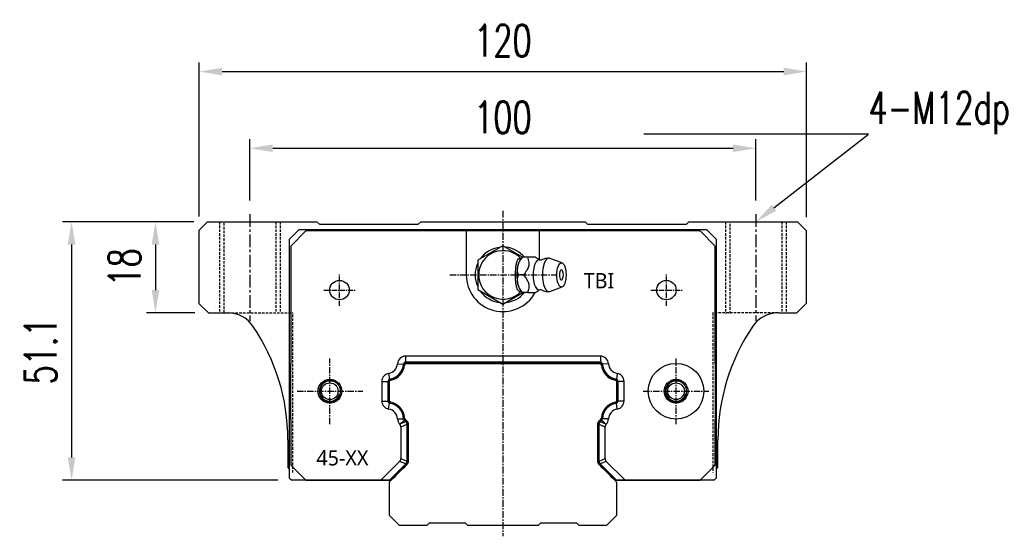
# Model space of a CAD drawing. Header units: millimetres. Extents: x 73 to 576, y 186 to 354.
# Tile 1 of 2: x 73 to 267, y 186 to 288. Entities that reach past the tile are written whole.
import ezdxf
from ezdxf import colors
from ezdxf.entities.mleader import LeaderData, LeaderLine
from ezdxf.math import Vec2, Vec3

# ---------------------------------------------------------------- set-up
doc = ezdxf.new("R2010")
doc.units = ezdxf.units.MM
doc.linetypes.add('CENTER', pattern=[2, 1.25, -0.25, 0.25, -0.25])
doc.linetypes.add('DASHED', pattern=[0.75, 0.5, -0.25])
for name, color, linetype in [('2', 7, 'Continuous'), ('DIM', 4, 'Continuous'), ('HID', 2, 'DASHED'), ('OUT', 3, 'Continuous'), ('中心線', 1, 'CENTER')]:
    doc.layers.add(name, color=color, linetype=linetype)
doc.styles.add('Arial', font='arial.ttf')
doc.styles.add('CHN', font='SIMPLEX.shx', dxfattribs={"width": 0.7, "bigfont": 'CHINESET.shx'})
doc.styles.add('DIM-7', font='SIMPLEX.shx', dxfattribs={"width": 0.7, "bigfont": 'chineset.shx'})
doc.dimstyles.new('CNS', dxfattribs={"dimscale": 0.56, "dimtxt": 3.5, "dimasz": 2.5, "dimexe": 1, "dimexo": 1.5, "dimgap": 0.09, "dimtad": 0, "dimdsep": 46, "dimtxsty": 'DIM-7', "dimcen": 0.09, "dimclrd": 4, "dimclre": 4, "dimclrt": 4, "dimadec": 0, "dimazin": 0, "dimtfac": 1, "dimtix": 1, "dimtmove": 2, "dimatfit": 3, "dimfxl": 1, "dimtvp": 0.971429, "dimtolj": 1, "dimarcsym": 0})

# ---------------------------------------------------------------- blocks, each defined once
blk = doc.blocks.new('*D50')
at = {"layer": 'DEFPOINTS', "color": 0}
for p in [(218.03, 262.44), (118.03, 249.39), (218.03, 249.39)]:
    blk.add_point(p, dxfattribs=at)
at = {"layer": 'DIM', "color": 4, "lineweight": -2}
for p, q in [((118.03, 252.09), (118.03, 264.24)), ((218.03, 252.09), (218.03, 264.24)), ((122.53, 262.44), (213.53, 262.44))]:
    blk.add_line(p, q, dxfattribs=at)
at = {"layer": 'DIM', "color": 4}
for points in [[(122.53, 263.19), (122.53, 261.69), (118.03, 262.44)], [(213.53, 263.19), (213.53, 261.69), (218.03, 262.44)]]:
    blk.add_solid(points, dxfattribs=at)
at = {"layer": 'DIM', "color": 4, "insert": (168.03, 268.56), "char_height": 6.3, "attachment_point": 5, "style": 'DIM-7'}
blk.add_mtext('\\A1;100', dxfattribs=at)
blk = doc.blocks.new('*D51')
at = {"layer": 'DEFPOINTS', "color": 0}
for p in [(228.03, 277.61), (108.03, 246.24), (228.03, 246.14)]:
    blk.add_point(p, dxfattribs=at)
at = {"layer": 'DIM', "color": 4, "lineweight": -2}
for p, q in [((108.03, 248.94), (108.03, 279.41)), ((228.03, 248.84), (228.03, 279.41)), ((112.53, 277.61), (223.53, 277.61))]:
    blk.add_line(p, q, dxfattribs=at)
at = {"layer": 'DIM', "color": 4}
for points in [[(112.53, 278.36), (112.53, 276.86), (108.03, 277.61)], [(223.53, 278.36), (223.53, 276.86), (228.03, 277.61)]]:
    blk.add_solid(points, dxfattribs=at)
at = {"layer": 'DIM', "color": 4, "insert": (168.03, 283.73), "char_height": 6.3, "attachment_point": 5, "style": 'DIM-7'}
blk.add_mtext('\\A1;120', dxfattribs=at)
blk = doc.blocks.new('*D52')
at = {"layer": 'DEFPOINTS', "color": 0}
for p in [(109.68, 247.89), (99.37, 229.89), (109.83, 229.89)]:
    blk.add_point(p, dxfattribs=at)
at = {"layer": 'DIM', "color": 4, "lineweight": -2}
for p, q in [((106.98, 247.89), (97.57, 247.89)), ((99.37, 243.39), (99.37, 234.39)), ((107.13, 229.89), (97.57, 229.89))]:
    blk.add_line(p, q, dxfattribs=at)
at = {"layer": 'DIM', "color": 4}
for points in [[(98.62, 243.39), (100.12, 243.39), (99.37, 247.89)], [(98.62, 234.39), (100.12, 234.39), (99.37, 229.89)]]:
    blk.add_solid(points, dxfattribs=at)
at = {"layer": 'DIM', "color": 4, "insert": (93.25, 238.89), "char_height": 6.3, "attachment_point": 5, "rotation": 90, "style": 'DIM-7'}
blk.add_mtext('\\A1;18', dxfattribs=at)
blk = doc.blocks.new('*D53')
at = {"layer": 'DEFPOINTS', "color": 0}
for p in [(109.68, 247.89), (82.79, 196.79), (126.28, 196.79)]:
    blk.add_point(p, dxfattribs=at)
at = {"layer": 'DIM', "color": 4, "lineweight": -2}
for p, q in [((106.98, 247.89), (80.99, 247.89)), ((82.79, 243.39), (82.79, 201.29)), ((123.58, 196.79), (80.99, 196.79))]:
    blk.add_line(p, q, dxfattribs=at)
at = {"layer": 'DIM', "color": 4}
for points in [[(82.04, 243.39), (83.54, 243.39), (82.79, 247.89)], [(82.04, 201.29), (83.54, 201.29), (82.79, 196.79)]]:
    blk.add_solid(points, dxfattribs=at)
at = {"layer": 'DIM', "color": 4, "insert": (76.67, 222.34), "char_height": 6.3, "attachment_point": 5, "rotation": 90, "style": 'DIM-7'}
blk.add_mtext('\\A1;51.1', dxfattribs=at)

msp = doc.modelspace()

# ---------------------------------------------------------------- linework, layer by layer
at = {"layer": '2', "color": 3, "linetype": 'Continuous'}
for p, q in [((125.884, 244.488), (127.784, 246.388)), ((127.784, 246.388), (208.284, 246.388)), ((208.284, 246.388), (210.184, 244.488)), ((125.884, 197.188), (125.884, 244.488)), ((210.184, 244.488), (210.184, 197.188)), ((187.234, 219.888), (148.854, 219.888)), ((145.544, 216.458), (145.544, 212.318)), ((190.544, 212.318), (190.544, 216.458)), ((148.5, 209.034), (149.001, 208.534)), ((187.087, 208.534), (187.587, 209.034)), ((149.294, 207.827), (149.294, 200.552)), ((186.794, 200.552), (186.794, 207.827)), ((149.001, 199.845), (145.69, 196.534)), ((190.397, 196.534), (187.087, 199.845)), ((125.884, 197.188), (126.284, 196.788)), ((145.102, 196.788), (126.284, 196.788)), ((209.784, 196.788), (190.966, 196.788)), ((209.784, 196.788), (210.184, 197.188)), ((145.544, 196.181), (145.544, 189.888)), ((190.544, 189.888), (190.544, 196.181)), ((145.544, 189.888), (147.544, 187.888)), ((188.544, 187.888), (190.544, 189.888)), ((147.544, 187.888), (153.044, 187.888)), ((153.044, 187.888), (153.544, 188.388)), ((153.544, 188.388), (160.544, 188.388)), ((160.544, 188.388), (161.044, 187.888)), ((161.044, 187.888), (175.044, 187.888)), ((175.044, 187.888), (175.544, 188.388)), ((175.544, 188.388), (182.544, 188.388)), ((182.544, 188.388), (183.044, 187.888)), ((183.044, 187.888), (188.544, 187.888))]:
    msp.add_line(p, q, dxfattribs=at)
for centre, radius, start, end in [((148.854, 219.388), 0.5, 90, 171.34524), ((187.234, 219.388), 0.5, 8.65476, 90), ((133.846, 214.388), 2.1, 0, 180), ((145.844, 216.458), 0.3, 101.5912, 180.00001), ((190.244, 216.458), 0.3, 359.99999, 78.4088), ((202.242, 214.388), 2.1, 0, 180), ((133.846, 214.388), 2.1, 180, 0), ((202.242, 214.388), 2.1, 180, 0), ((145.844, 212.318), 0.3, 179.99999, 258.40879), ((190.244, 212.318), 0.3, 281.59121, 0.00001), ((148.854, 209.388), 0.5, 188.65476, 225), ((187.234, 209.388), 0.5, 315, 351.34524), ((146.044, 196.181), 0.5, 135.00023, 180.00001), ((190.044, 196.181), 0.5, 0, 45)]:
    msp.add_arc(centre, radius, start, end, dxfattribs=at)
at = {"layer": '2', "color": 3, "linetype": 'Continuous', "extrusion": (0, 0, -1)}
for centre, radius, start, end in [((-145.126, 219.955), 3.27, 188.65476, 258.4088), ((-190.961, 219.955), 3.27, 281.5912, 351.34524), ((-145.126, 208.821), 3.27, 101.5912, 171.34524), ((-190.961, 208.821), 3.27, 8.65476, 78.4088), ((-148.294, 207.827), 1, 135, 180.00001), ((-187.794, 207.827), 1, 359.99999, 45), ((-148.294, 200.552), 1, 179.99999, 224.99999), ((-187.794, 200.552), 1, 315, 0.00001)]:
    msp.add_arc(centre, radius, start, end, dxfattribs=at)
at = {"layer": 'HID', "color": 6}
for p, q in [((112.032, 247.888), (112.032, 229.888)), ((124.032, 247.888), (124.032, 229.888)), ((212.032, 247.888), (212.032, 229.738)), ((224.032, 247.888), (224.032, 229.888))]:
    msp.add_line(p, q, dxfattribs=at)
at = {"layer": 'HID'}
for p, q in [((112.932, 229.888), (112.932, 247.888)), ((123.132, 247.888), (123.132, 229.888)), ((212.932, 229.738), (212.932, 247.888)), ((223.132, 247.888), (223.132, 229.888)), ((113.66, 229.888), (126.532, 229.888)), ((126.532, 198.288), (126.532, 229.888)), ((209.532, 229.888), (209.532, 198.288)), ((222.404, 229.888), (209.532, 229.888))]:
    msp.add_line(p, q, dxfattribs=at)
at = {"layer": 'OUT'}
for p, q in [((109.682, 247.888), (108.032, 246.238)), ((109.682, 247.888), (131.282, 247.888)), ((131.832, 247.338), (131.282, 247.888)), ((151.232, 247.338), (131.832, 247.338)), ((151.782, 247.888), (151.232, 247.338)), ((151.782, 247.888), (184.282, 247.888)), ((184.832, 247.338), (184.282, 247.888)), ((204.232, 247.338), (184.832, 247.338)), ((204.782, 247.888), (204.232, 247.338)), ((204.782, 247.888), (226.282, 247.888)), ((228.032, 246.138), (226.282, 247.888)), ((108.032, 231.688), (108.032, 246.238)), ((128.947, 245.942), (126.24, 243.234)), ((161.294, 246.088), (129.301, 246.088)), ((160.794, 246.088), (160.794, 237.388)), ((174.794, 246.088), (161.294, 246.088)), ((206.787, 246.088), (174.794, 246.088)), ((175.294, 240.32), (175.294, 246.088)), ((209.847, 243.234), (207.14, 245.942)), ((228.032, 231.788), (228.032, 246.138)), ((126.094, 242.881), (126.094, 219.888)), ((209.994, 219.888), (209.994, 242.881)), ((108.032, 231.688), (109.832, 229.888)), ((226.132, 229.888), (228.032, 231.788)), ((109.832, 229.888), (113.66, 229.888)), ((222.404, 229.888), (226.132, 229.888)), ((126.094, 208.888), (126.094, 219.888)), ((148.79, 221.329), (148.79, 220.129)), ((187.298, 221.329), (148.79, 221.329)), ((187.298, 220.129), (148.79, 220.129)), ((148.887, 219.888), (187.2, 219.888)), ((187.298, 221.329), (187.298, 220.129)), ((209.994, 219.888), (209.994, 208.888)), ((147.193, 219.828), (148.39, 219.754)), ((188.895, 219.828), (187.697, 219.754)), ((144.102, 216.331), (145.302, 216.331)), ((144.102, 216.331), (144.102, 212.445)), ((145.302, 216.331), (145.302, 212.445)), ((145.451, 217.911), (145.64, 216.726)), ((145.544, 212.531), (145.544, 216.245)), ((190.636, 217.911), (190.448, 216.726)), ((190.544, 216.245), (190.544, 212.531)), ((191.985, 216.331), (190.785, 216.331)), ((190.785, 212.445), (190.785, 216.331)), ((191.985, 212.445), (191.985, 216.331)), ((144.102, 212.445), (145.302, 212.445)), ((191.985, 212.445), (190.785, 212.445)), ((145.451, 210.865), (145.64, 212.05)), ((190.636, 210.865), (190.448, 212.05)), ((126.094, 208.888), (126.094, 199.995)), ((147.195, 208.902), (148.394, 208.949)), ((147.754, 207.925), (148.511, 208.682)), ((147.754, 207.925), (148.825, 208.369)), ((148.511, 208.682), (148.825, 208.369)), ((187.263, 208.369), (187.577, 208.682)), ((187.263, 208.369), (188.334, 207.925)), ((188.334, 207.925), (187.577, 208.682)), ((188.892, 208.902), (187.693, 208.949)), ((209.994, 199.995), (209.994, 208.888)), ((147.852, 207.322), (147.852, 201.057)), ((149.052, 207.819), (147.982, 207.375)), ((149.052, 207.819), (149.052, 200.56)), ((188.106, 207.375), (187.035, 207.819)), ((187.035, 200.56), (187.035, 207.819)), ((188.235, 201.057), (188.235, 207.323)), ((125.532, 204.788), (125.532, 199.288)), ((210.532, 199.288), (210.532, 204.788)), ((147.625, 200.507), (143.905, 196.788)), ((148.825, 200.01), (147.625, 200.507)), ((147.852, 201.057), (149.052, 200.56)), ((187.035, 200.56), (188.235, 201.057)), ((188.463, 200.507), (187.263, 200.01)), ((192.182, 196.788), (188.463, 200.507)), ((125.532, 199.288), (125.884, 198.936)), ((126.24, 199.642), (128.947, 196.934)), ((148.825, 200.01), (145.602, 196.788)), ((190.485, 196.788), (187.263, 200.01)), ((207.14, 196.934), (209.847, 199.642)), ((210.184, 198.94), (210.532, 199.288)), ((129.301, 196.788), (145.944, 196.788)), ((145.602, 196.788), (143.905, 196.788)), ((145.602, 196.788), (145.944, 196.788)), ((190.144, 196.788), (206.787, 196.788)), ((190.144, 196.788), (190.485, 196.788)), ((192.182, 196.788), (190.485, 196.788))]:
    msp.add_line(p, q, dxfattribs=at)
at = {"layer": 'OUT', "color": 3, "linetype": 'Continuous'}
for p, q in [((168.044, 243.161), (163.044, 240.275)), ((171.915, 240.926), (168.044, 243.161)), ((163.044, 240.275), (163.044, 234.501)), ((171.871, 240.89), (171.564, 240.523)), ((174.484, 240.888), (172.888, 240.888)), ((179.72, 239.765), (177.273, 240.656)), ((163.044, 234.501), (168.044, 231.614)), ((168.044, 231.614), (171.982, 233.888)), ((171.564, 234.253), (171.871, 233.886)), ((177.273, 234.12), (179.72, 235.011))]:
    msp.add_line(p, q, dxfattribs=at)
at = {"layer": 'OUT'}
for centre, radius in [((135.744, 234.388), 1.925), ((200.344, 234.388), 1.925), ((133.846, 214.388), 2.35), ((133.822, 214.388), 1.65), ((202.242, 214.388), 2.35), ((202.242, 214.388), 1.65)]:
    msp.add_circle(centre, radius, dxfattribs=at)
for centre, radius, start, end in [((129.301, 245.588), 0.5, 90, 135), ((206.787, 245.588), 0.5, 45, 90), ((126.594, 242.881), 0.5, 135, 180), ((209.494, 242.881), 0.5, 0, 45), ((168.044, 237.388), 5.5, 95.38002, 144.61998), ((168.044, 237.388), 5.5, 39.52062, 84.61998), ((168.044, 237.388), 5.5, 155.38002, 204.61998), ((168.044, 237.388), 7.25, 180, 331.13427), ((168.044, 237.388), 5.5, 215.38002, 264.61998), ((168.044, 237.388), 5.5, 275.38002, 320.4788), ((113.66, 223.888), 6, 34.17793, 90), ((222.404, 223.888), 6, 90, 145.82207), ((85.532, 204.788), 40, 0, 34.17793), ((250.532, 204.788), 40, 145.82207, 180), ((133.846, 214.388), 5.5, 180, 180), ((148.79, 219.729), 1.6, 90.0001, 176.47079), ((148.79, 219.729), 0.4, 90.0004, 176.47079), ((148.887, 219.588), 0.3, 90, 174.42136), ((187.2, 219.588), 0.3, 5.57864, 90), ((187.298, 219.729), 1.6, 3.52921, 89.9999), ((187.298, 219.729), 0.4, 3.52921, 89.9996), ((202.242, 214.388), 5.5, 3.2569e-12, 0), ((145.126, 219.955), 2.07, 279.02819, 356.47079), ((145.126, 219.955), 3.27, 279.02819, 356.47079), ((190.961, 219.955), 3.27, 183.52921, 260.97181), ((190.961, 219.955), 2.07, 183.52921, 260.97181), ((145.702, 216.331), 1.6, 99.02819, 179.99989), ((145.702, 216.331), 0.4, 99.02819, 179.99956), ((145.844, 216.245), 0.3, 100.94306, 180), ((190.244, 216.245), 0.3, 360, 79.05694), ((190.385, 216.331), 0.4, 0.00044, 80.97181), ((190.385, 216.331), 1.6, 0.00011, 80.97181), ((145.702, 212.445), 1.6, 180.00011, 260.97181), ((145.702, 212.445), 0.4, 180.00044, 260.97181), ((145.844, 212.531), 0.3, 180, 259.05694), ((190.244, 212.531), 0.3, 280.94306, 360), ((190.385, 212.445), 0.4, 279.02819, 359.99956), ((190.385, 212.445), 1.6, 279.02819, 359.99989), ((145.126, 208.821), 2.07, 2.25507, 80.97181), ((145.126, 208.821), 3.27, 2.25507, 80.97181), ((190.961, 208.821), 3.27, 99.02819, 177.74439), ((190.961, 208.821), 2.07, 99.02819, 177.74439), ((148.794, 208.965), 1.6, 182.25507, 223.69288), ((148.794, 208.965), 0.4, 182.25507, 224.99943), ((187.294, 208.965), 0.4, 315.00067, 357.74439), ((187.294, 208.965), 1.6, 316.30707, 357.74439), ((126.594, 199.995), 0.5, 180, 225), ((209.494, 199.995), 0.5, 315, 0), ((129.301, 197.288), 0.5, 225, 270), ((206.787, 197.288), 0.5, 270, 315)]:
    msp.add_arc(centre, radius, start, end, dxfattribs=at)
at = {"layer": 'OUT', "color": 3, "linetype": 'Continuous'}
for centre, radius, start, end in [((168.044, 237.388), 4.8, 41.84413, 318.15588), ((178.192, 237.388), 1.817, 334.63803, 25.36197)]:
    msp.add_arc(centre, radius, start, end, dxfattribs=at)
at = {"layer": 'OUT', "color": 6}
for centre, radius, start, end in [((145.126, 219.955), 3.479, 280.94306, 354.42136), ((190.961, 219.955), 3.479, 185.57864, 259.05694), ((133.822, 214.388), 2, 75, 345), ((202.242, 214.388), 2, 75, 345), ((145.126, 208.821), 3.479, 5.4902, 79.05694), ((190.961, 208.821), 3.479, 100.94306, 174.5095)]:
    msp.add_arc(centre, radius, start, end, dxfattribs=at)
at = {"layer": 'OUT', "color": 3, "linetype": 'Continuous'}
for centre, major_axis, start_param, end_param in [((172.11, 237.388), (0, 3.445), 0.4270949, 2.7144982), ((175.132, 237.388), (0, 2.962), 0, 3.3359787), ((175.132, 237.388), (0, 2.962), 6.089192, 6.2831853), ((177.099, 237.388), (0, 3.3), 0, 3.2800193), ((177.099, 237.388), (0, 3.3), 6.1446609, 6.2831853), ((179.593, 237.388), (0, 1), 0, 3.8207651), ((179.593, 237.388), (0, 1), 5.6039136, 6.2831853)]:
    msp.add_ellipse(centre, major_axis=major_axis, ratio=0.382683, start_param=start_param, end_param=end_param, dxfattribs=at)
msp.add_ellipse((179.593, 237.388), major_axis=(0, 2.4), ratio=0.382683, dxfattribs=at)
at = {"layer": 'OUT'}
for centre, major_axis, ratio, start_param, end_param in [((147.497, 207.496), (-1.498, -0.62), 0.6785982, 2.8675807, 3.4156046), ((148.207, 207.791), (-1.017, -0.421), 0.9086805, 2.7816027, 3.5015826), ((187.88, 207.791), (-1.017, 0.421), 0.9086814, 5.9232084, 6.6431622), ((188.591, 207.497), (1.498, -0.62), 0.6785983, 2.8675813, 3.415604), ((146.297, 201.379), (-1.498, 0.62), 0.6785983, 2.8675813, 3.415604), ((147.497, 200.882), (-1.498, 0.62), 0.6785983, 2.8675813, 3.415604), ((148.207, 200.588), (-1.017, 0.421), 0.9086808, 2.7816063, 3.501579), ((187.88, 200.588), (-1.017, -0.421), 0.9086809, 5.9232015, 6.6431691), ((188.591, 200.882), (1.498, 0.62), 0.6785984, 2.8675814, 3.415604), ((189.791, 201.379), (1.498, 0.62), 0.6785984, 2.8675814, 3.415604)]:
    msp.add_ellipse(centre, major_axis=major_axis, ratio=ratio, start_param=start_param, end_param=end_param, dxfattribs=at)
at = {"layer": 'OUT', "color": 3, "linetype": 'Continuous'}
for points, knots in [([(171.611, 234.199), (171.566, 234.166), (171.52, 234.142), (171.383, 234.101), (171.289, 234.116), (171.115, 234.226), (171.032, 234.321), (170.888, 234.572), (170.824, 234.728), (170.716, 235.088), (170.671, 235.298), (170.579, 235.894), (170.551, 236.305), (170.518, 237.304), (170.52, 237.909), (170.577, 238.805), (170.609, 239.112), (170.702, 239.631), (170.758, 239.853), (170.897, 240.229), (170.982, 240.385), (171.153, 240.583), (171.241, 240.64), (171.413, 240.672), (171.501, 240.65), (171.593, 240.59), (171.602, 240.584), (171.611, 240.577)], [0, 0, 0, 0, 0.0360275, 0.0360275, 0.1070265, 0.1070265, 0.1753847, 0.1753847, 0.2415106, 0.2415106, 0.3113086, 0.3113086, 0.4329125, 0.4329125, 0.6100429, 0.6100429, 0.7029399, 0.7029399, 0.7803107, 0.7803107, 0.858407, 0.858407, 0.9263707, 0.9263707, 0.9927712, 0.9927712, 1, 1, 1, 1]), ([(171.114, 237.388), (170.943, 237.935), (170.866, 238.521), (171.133, 239.743), (171.472, 240.338), (171.887, 240.888)], [0, 0, 0, 0, 0.5, 0.5, 1, 1, 1, 1]), ([(172.888, 240.888), (173.007, 240.542), (173.119, 240.188), (173.176, 239.559), (173.158, 239.29), (173.013, 238.763), (172.885, 238.5), (172.552, 237.954), (172.336, 237.669), (172.115, 237.388)], [0, 0, 0, 0, 0.316279, 0.316279, 0.5305075, 0.5305075, 0.7443494, 0.7443494, 1, 1, 1, 1]), ([(175.374, 240.291), (175.253, 240.349), (174.989, 240.49), (174.689, 240.708), (174.533, 240.847), (174.483, 240.896)], [0, 0, 0, 0, 0.3256571, 0.7627159, 1, 1, 1, 1]), ([(175.526, 240.29), (175.527, 240.289), (175.523, 240.289), (175.432, 240.262), (175.35, 240.296), (175.354, 240.293), (175.354, 240.293)], [0, 0, 0, 0, 0.1482075, 0.5508295, 0.9805907, 1, 1, 1, 1]), ([(177.099, 240.677), (176.951, 240.682), (176.615, 240.67), (176.11, 240.547), (175.726, 240.407), (175.543, 240.294), (175.514, 240.275)], [0, 0, 0, 0, 0.2663046, 0.6096454, 0.9364519, 1, 1, 1, 1]), ([(171.887, 233.888), (171.475, 234.435), (171.138, 235.021), (170.866, 236.243), (170.942, 236.838), (171.114, 237.388)], [0, 0, 0, 0, 0.5, 0.5, 1, 1, 1, 1]), ([(172.115, 237.388), (172.387, 237.042), (172.655, 236.688), (172.99, 236.059), (173.091, 235.79), (173.178, 235.263), (173.167, 235), (173.075, 234.454), (172.985, 234.169), (172.888, 233.888)], [0, 0, 0, 0, 0.316279, 0.316279, 0.5305075, 0.5305075, 0.7443494, 0.7443494, 1, 1, 1, 1]), ([(172.888, 233.888), (173.444, 233.888), (174.004, 233.888), (174.462, 233.888), (174.5, 233.888), (174.485, 233.888)], [0, 0, 0, 0, 0.600422, 0.600422, 1, 1, 1, 1]), ([(174.489, 233.883), (174.537, 233.931), (174.698, 234.076), (174.999, 234.295), (175.267, 234.432), (175.374, 234.481)], [0, 0, 0, 0, 0.2335683, 0.7123874, 1, 1, 1, 1]), ([(175.353, 234.482), (175.372, 234.492), (175.411, 234.507), (175.524, 234.488), (175.528, 234.486), (175.527, 234.486)], [0, 0, 0, 0, 0.3805386, 0.8351002, 1, 1, 1, 1]), ([(175.521, 234.503), (175.608, 234.449), (175.861, 234.312), (176.316, 234.171), (176.76, 234.088), (177.023, 234.095), (177.1, 234.101)], [0, 0, 0, 0, 0.1852019, 0.521898, 0.8606531, 1, 1, 1, 1])]:
    msp.add_open_spline(points, degree=3, knots=knots, dxfattribs=at)
for points, degree in [([(171.888, 240.888), (171.877, 240.888), (171.871, 240.888), (171.871, 240.888)], 3), ([(172.888, 240.888), (171.887, 240.888)], 1), ([(172.115, 237.388), (171.114, 237.388)], 1), ([(172.888, 233.888), (171.887, 233.888)], 1)]:
    msp.add_open_spline(points, degree=degree, dxfattribs=at)
at = {"layer": 'OUT'}
for points, knots in [([(148.775, 208.759), (148.749, 208.786), (148.725, 208.814), (148.682, 208.874), (148.664, 208.906), (148.632, 208.974), (148.619, 209.009), (148.6, 209.08), (148.593, 209.116), (148.589, 209.153)], [0, 0, 0, 0, 0.25, 0.25, 0.5, 0.5, 0.75, 0.75, 1, 1, 1, 1]), ([(149.024, 208.51), (149.016, 208.518), (149.009, 208.526), (148.926, 208.609), (148.85, 208.684), (148.775, 208.759)], [0, 0, 0, 0, 0.0934777, 0.0934777, 1, 1, 1, 1]), ([(187.312, 208.76), (187.237, 208.684), (187.162, 208.609), (187.079, 208.526), (187.071, 208.518), (187.063, 208.51)], [0, 0, 0, 0, 0.9064731, 0.9064731, 1, 1, 1, 1]), ([(187.498, 209.153), (187.495, 209.116), (187.488, 209.08), (187.469, 209.009), (187.456, 208.974), (187.424, 208.906), (187.405, 208.875), (187.363, 208.814), (187.339, 208.786), (187.312, 208.76)], [0, 0, 0, 0, 0.25, 0.25, 0.5, 0.5, 0.75, 0.75, 1, 1, 1, 1]), ([(147.852, 207.322), (147.852, 207.372), (147.848, 207.421), (147.834, 207.494), (147.829, 207.518), (147.815, 207.566), (147.807, 207.589), (147.779, 207.658), (147.756, 207.702), (147.716, 207.764), (147.702, 207.784), (147.671, 207.823), (147.654, 207.842), (147.637, 207.86)], [0, 0, 0, 0, 0.25, 0.25, 0.375, 0.375, 0.5, 0.5, 0.75, 0.75, 0.875, 0.875, 1, 1, 1, 1]), ([(147.982, 207.375), (147.96, 207.366), (147.938, 207.357), (147.895, 207.34), (147.874, 207.331), (147.852, 207.322)], [0, 0, 0, 0, 0.5036372, 0.5036372, 1, 1, 1, 1]), ([(149.294, 200.519), (149.294, 200.53), (149.294, 200.541), (149.294, 202.977), (149.294, 205.402), (149.294, 207.838), (149.294, 207.849), (149.294, 207.86)], [0, 0, 0, 0, 0.004486, 0.004486, 0.9955142, 0.9955142, 1, 1, 1, 1]), ([(186.794, 207.86), (186.794, 207.849), (186.794, 207.838), (186.794, 205.402), (186.794, 202.977), (186.794, 200.541), (186.794, 200.53), (186.794, 200.519)], [0, 0, 0, 0, 0.0044865, 0.0044865, 0.9955138, 0.9955138, 1, 1, 1, 1]), ([(188.235, 207.323), (188.214, 207.331), (188.192, 207.34), (188.149, 207.357), (188.127, 207.366), (188.106, 207.375)], [0, 0, 0, 0, 0.4963629, 0.4963629, 1, 1, 1, 1]), ([(188.451, 207.86), (188.416, 207.824), (188.385, 207.785), (188.345, 207.723), (188.333, 207.702), (188.31, 207.658), (188.299, 207.635), (188.272, 207.566), (188.258, 207.519), (188.244, 207.447), (188.241, 207.422), (188.236, 207.372), (188.235, 207.347), (188.235, 207.323)], [0, 0, 0, 0, 0.25, 0.25, 0.375, 0.375, 0.5, 0.5, 0.75, 0.75, 0.875, 0.875, 1, 1, 1, 1]), ([(145.944, 196.788), (146.963, 197.807), (147.982, 198.826), (149.009, 199.853), (149.016, 199.861), (149.024, 199.868)], [0, 0, 0, 0, 0.9924413, 0.9924413, 1, 1, 1, 1]), ([(187.063, 199.868), (187.071, 199.861), (187.079, 199.853), (188.106, 198.826), (189.125, 197.807), (190.144, 196.788)], [0, 0, 0, 0, 0.0075591, 0.0075591, 1, 1, 1, 1])]:
    msp.add_open_spline(points, degree=3, knots=knots, dxfattribs=at)
for points in [[(147.754, 207.925), (147.715, 207.903), (147.676, 207.881), (147.637, 207.86)], [(188.334, 207.925), (188.372, 207.903), (188.411, 207.881), (188.451, 207.86)]]:
    msp.add_open_spline(points, degree=3, dxfattribs=at)
at = {"layer": '中心線', "ltscale": 2}
for p, q in [((118.032, 249.388), (118.032, 228.238)), ((218.032, 249.388), (218.032, 228.238))]:
    msp.add_line(p, q, dxfattribs=at)
at = {"layer": '中心線', "ltscale": 1.1}
msp.add_line((168.032, 250.088), (168.032, 185.688), dxfattribs=at)
at = {"layer": '中心線', "ltscale": 0.8}
for p, q in [((135.744, 231.288), (135.744, 237.488)), ((200.344, 231.288), (200.344, 237.488)), ((132.644, 234.388), (138.844, 234.388)), ((197.244, 234.388), (203.444, 234.388))]:
    msp.add_line(p, q, dxfattribs=at)
at = {"layer": '中心線'}
for p, q in [((157.544, 237.388), (178.544, 237.388)), ((133.846, 207.888), (133.846, 220.888)), ((202.242, 207.888), (202.242, 220.888)), ((127.346, 214.388), (140.346, 214.388)), ((195.742, 214.388), (208.742, 214.388))]:
    msp.add_line(p, q, dxfattribs=at)

# ---------------------------------------------------------------- texts
at = {"color": 2, "char_height": 3, "attachment_point": 1, "style": 'Arial'}
for s, insert, width in [('{\\fMicrosoft JhengHei Light|b0|i0|c136|p34;TBI}', (183.985, 237.745), 4.24959), ('{\\fMicrosoft JhengHei Light|b0|i0|c136|p34;45-XX}', (131.154, 202.711), 7.95411)]:
    msp.add_mtext(s, dxfattribs=dict(at, insert=insert, width=width))

# ---------------------------------------------------------------- dimensions: what is measured, and where the dimension line sits
at = {"layer": 'DIM'}
for base, p1, p2, angle, picture, middle in [((228.032, 277.614), (108.032, 246.238), (228.032, 246.138), 180, '*D51', (168.032, 283.734)), ((218.032, 262.436), (118.032, 249.388), (218.032, 249.388), 180, '*D50', (168.032, 268.556)), ((82.788, 196.788), (109.682, 247.888), (126.284, 196.788), 270, '*D53', (76.668, 222.338)), ((99.369, 229.888), (109.682, 247.888), (109.832, 229.888), 270, '*D52', (93.249, 238.888))]:
    dim = msp.add_linear_dim(base=base, p1=p1, p2=p2, angle=angle, dimstyle='CNS', override={"dimscale": 1.8}, dxfattribs=at)
    dim.commit()
    dim.dimension.update_dxf_attribs({"geometry": picture, "text_midpoint": middle})

# ---------------------------------------------------------------- leaders
ml = msp.add_multileader_mtext('Standard', dxfattribs=at)
ml.set_content('4-M12dp18,%%C17', color=256, style='CHN')
ml.set_leader_properties()
ml.build(insert=Vec2(0, 0))
ml.multileader.update_dxf_attribs({"text_left_attachment_type": 6, "text_right_attachment_type": 6, "dogleg_length": 0, "arrow_head_size": 4.5, "scale": 1.8})
ctx = ml.context
ctx.base_point, ctx.scale, ctx.char_height, ctx.arrow_head_size, ctx.landing_gap_size, ctx.plane_origin = Vec3(240.279, 265.195), 1.8, 6.3, 4.5, 0, Vec3(224.057, 254.413)
ctx.left_attachment, ctx.right_attachment = 6, 6
notes = []
notes.append((ctx, [(0, (1, 1, 0), (240.279, 265.195), (1, 0), 0, [(0, [(218.032, 247.888)], 0, [])])]))
ctx.mtext.insert, ctx.mtext.flow_direction = Vec3(240.279, 273.595), 5
for ctx, leaders in notes:
    for number, flags, end, landing, length, lines in leaders:
        leader = LeaderData()
        leader.index, (leader.has_last_leader_line, leader.has_dogleg_vector, leader.attachment_direction) = number, flags
        leader.last_leader_point, leader.dogleg_vector, leader.dogleg_length = Vec3(end), Vec3(landing), length
        for number, points, colour, breaks in lines:
            line = LeaderLine()
            line.index, line.vertices, line.color, line.breaks = number, Vec3.list(points), colors.encode_raw_color(colour), breaks
            leader.lines.append(line)
        ctx.leaders.append(leader)

doc.saveas('drawing.dxf')
